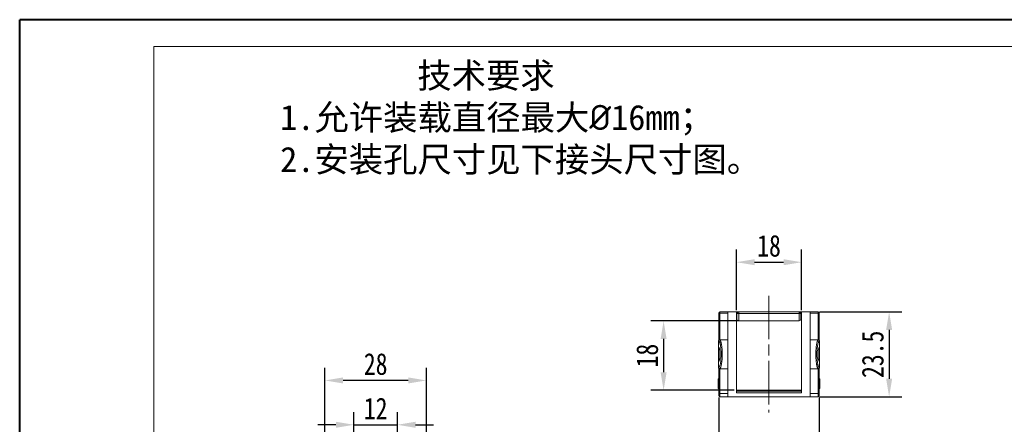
# Model space of a CAD drawing. Header units: millimetres. Extents: x 2978 to 3606, y -417 to 23.
# Tile 7 of 28: x 2978 to 3250, y -89 to 23. Entities that reach past the tile are written whole.
import ezdxf

# ---------------------------------------------------------------- set-up
doc = ezdxf.new("R2010")
doc.units = ezdxf.units.MM
doc.linetypes.add('ACAD_ISO08W100', pattern=[36, 24, -3, 6, -3])
doc.linetypes.add('CENTER', pattern=[0.6, 0.375, -0.075, 0.075, -0.075])
doc.layers.add('中心线', color=1, linetype='CENTER', lineweight=25)
doc.styles.get("Standard").update_dxf_attribs({"font": '仿宋_GB2312.ttf', "width": 0.8})
doc.styles.add('样式 6', font='仿宋_GB2312.ttf')
doc.dimstyles.new('副本 ISO-25.1', dxfattribs={"dimtxt": 6, "dimasz": 5, "dimexe": 3.5, "dimexo": 0.625, "dimgap": 1.5, "dimtad": 1, "dimdsep": 46, "dimtxsty": 'Standard', "dimcen": 2.5, "dimadec": 0, "dimazin": 0, "dimtfac": 1, "dimtmove": 0, "dimatfit": 3, "dimfxl": 0, "dimarcsym": 0})

# ---------------------------------------------------------------- blocks, each defined once
blk = doc.blocks.new('*D211')
at = {"color": 0, "lineweight": -2}
for p, q in [((3062.72, -102.31), (3062.72, -73.25)), ((3090.72, -102.31), (3090.72, -73.25)), ((3085.72, -76.75), (3067.72, -76.75))]:
    blk.add_line(p, q, dxfattribs=at)
at = {"color": 0, "lineweight": 9}
for points in [[(3067.72, -75.92), (3067.72, -77.59), (3062.72, -76.75)], [(3085.72, -75.92), (3085.72, -77.59), (3090.72, -76.75)]]:
    blk.add_solid(points, dxfattribs=at)
at = {"layer": 'Defpoints', "color": 0, "lineweight": 9}
for p in [(3062.72, -76.75), (3062.72, -102.94), (3090.72, -102.94)]:
    blk.add_point(p, dxfattribs=at)
at = {"color": 0, "lineweight": 9, "insert": (3076.72, -72.25), "char_height": 6, "attachment_point": 5}
blk.add_mtext('28', dxfattribs=at)
blk = doc.blocks.new('*D212')
at = {"color": 0, "lineweight": -2}
for p, q in [((3176.33, -57.37), (3176.33, -40.59)), ((3194.33, -57.37), (3194.33, -40.59)), ((3181.33, -44.09), (3189.33, -44.09))]:
    blk.add_line(p, q, dxfattribs=at)
at = {"color": 0, "lineweight": 9}
for points in [[(3181.33, -43.25), (3181.33, -44.92), (3176.33, -44.09)], [(3189.33, -43.25), (3189.33, -44.92), (3194.33, -44.09)]]:
    blk.add_solid(points, dxfattribs=at)
at = {"layer": 'Defpoints', "color": 0, "lineweight": 9}
for p in [(3194.33, -44.09), (3176.33, -57.99), (3194.33, -57.99)]:
    blk.add_point(p, dxfattribs=at)
at = {"color": 0, "lineweight": 9, "insert": (3185.33, -39.59), "char_height": 6, "attachment_point": 5}
blk.add_mtext('18', dxfattribs=at)
blk = doc.blocks.new('*D200')
at = {"color": 0, "lineweight": -2}
for p, q in [((3176.81, -60.3), (3152.72, -60.3)), ((3156.22, -65.3), (3156.22, -74.48)), ((3175.7, -79.48), (3152.72, -79.48))]:
    blk.add_line(p, q, dxfattribs=at)
at = {"color": 0, "lineweight": 9}
for points in [[(3155.39, -65.3), (3157.05, -65.3), (3156.22, -60.3)], [(3155.39, -74.48), (3157.05, -74.48), (3156.22, -79.48)]]:
    blk.add_solid(points, dxfattribs=at)
at = {"layer": 'Defpoints', "color": 0, "lineweight": 9}
for p in [(3177.44, -60.3), (3156.22, -79.48), (3176.33, -79.48)]:
    blk.add_point(p, dxfattribs=at)
at = {"color": 0, "lineweight": 9, "insert": (3151.72, -69.89), "char_height": 6, "attachment_point": 5, "rotation": 90}
blk.add_mtext('18', dxfattribs=at)
blk = doc.blocks.new('*D213')
at = {"color": 0, "lineweight": -2}
for p, q in [((3199.31, -57.78), (3221.99, -57.78)), ((3218.49, -62.78), (3218.49, -76.28)), ((3199.31, -81.28), (3221.99, -81.28))]:
    blk.add_line(p, q, dxfattribs=at)
at = {"color": 0, "lineweight": 9}
for points in [[(3217.66, -62.78), (3219.33, -62.78), (3218.49, -57.78)], [(3217.66, -76.28), (3219.33, -76.28), (3218.49, -81.28)]]:
    blk.add_solid(points, dxfattribs=at)
at = {"layer": 'Defpoints', "color": 0, "lineweight": 9}
for p in [(3198.69, -57.78), (3198.69, -81.28), (3218.49, -81.28)]:
    blk.add_point(p, dxfattribs=at)
at = {"color": 0, "lineweight": 9, "insert": (3213.99, -69.53), "char_height": 6, "attachment_point": 5, "rotation": 90}
blk.add_mtext('23.5', dxfattribs=at)
blk = doc.blocks.new('*D214')
at = {"color": 0, "lineweight": -2}
for p, q in [((3171.48, -81.42), (3171.48, -105.36)), ((3199.18, -81.42), (3199.18, -105.36)), ((3176.48, -101.86), (3194.18, -101.86))]:
    blk.add_line(p, q, dxfattribs=at)
at = {"color": 0, "lineweight": 9}
for points in [[(3176.48, -101.03), (3176.48, -102.7), (3171.48, -101.86)], [(3194.18, -101.03), (3194.18, -102.7), (3199.18, -101.86)]]:
    blk.add_solid(points, dxfattribs=at)
at = {"layer": 'Defpoints', "color": 0, "lineweight": 9}
for p in [(3171.48, -80.79), (3199.18, -80.79), (3199.18, -101.86)]:
    blk.add_point(p, dxfattribs=at)
at = {"color": 0, "lineweight": 9, "insert": (3185.33, -97.36), "char_height": 6, "attachment_point": 5}
blk.add_mtext('27.7', dxfattribs=at)
blk = doc.blocks.new('*D217')
at = {"color": 0, "lineweight": -2}
for p, q in [((3070.72, -111.99), (3070.72, -85.5)), ((3082.72, -111.99), (3082.72, -85.5)), ((3065.72, -89), (3060.72, -89)), ((3070.72, -89), (3082.72, -89)), ((3087.72, -89), (3092.72, -89))]:
    blk.add_line(p, q, dxfattribs=at)
at = {"color": 0, "lineweight": 9}
for points in [[(3065.72, -88.16), (3065.72, -89.83), (3070.72, -89)], [(3087.72, -88.16), (3087.72, -89.83), (3082.72, -89)]]:
    blk.add_solid(points, dxfattribs=at)
at = {"layer": 'Defpoints', "color": 0, "lineweight": 9}
for p in [(3082.72, -89), (3070.72, -112.61), (3082.72, -112.61)]:
    blk.add_point(p, dxfattribs=at)
at = {"color": 0, "lineweight": 9, "insert": (3076.72, -84.5), "char_height": 6, "attachment_point": 5}
blk.add_mtext('12', dxfattribs=at)

msp = doc.modelspace()

# ---------------------------------------------------------------- linework, layer by layer
at = {"color": 7, "lineweight": 40}
for p in [(2978.429, -416.77), (3600.195, 22.907)]:
    msp.add_line(p, (2978.429, 22.907), dxfattribs=at)
at = {"color": 7, "lineweight": 13}
for p in [(3015.439, -409.368), (3592.793, 15.505)]:
    msp.add_line(p, (3015.439, 15.505), dxfattribs=at)
at = {"color": 7, "linetype": 'Continuous', "lineweight": 15}
for p, q in [((3171.478, -65.656), (3171.478, -58.087)), ((3171.781, -57.784), (3171.781, -58.171)), ((3173.953, -57.784), (3171.781, -57.784)), ((3171.781, -58.171), (3173.953, -58.171)), ((3171.781, -65.567), (3171.781, -58.171)), ((3176.328, -57.784), (3173.953, -57.784)), ((3173.953, -57.784), (3173.953, -81.283)), ((3176.328, -80.159), (3176.328, -57.784)), ((3176.952, -57.801), (3176.328, -57.801)), ((3176.328, -58.301), (3176.452, -58.301)), ((3176.952, -58.301), (3176.452, -58.301)), ((3176.952, -57.801), (3176.952, -58.301)), ((3185.28, -57.801), (3176.952, -57.801)), ((3176.952, -58.301), (3176.952, -60.301)), ((3185.28, -58.301), (3176.952, -58.301)), ((3193.608, -57.801), (3185.28, -57.801)), ((3193.608, -58.301), (3185.28, -58.301)), ((3193.608, -58.301), (3193.608, -57.801)), ((3194.328, -57.801), (3193.608, -57.801)), ((3194.108, -58.301), (3193.608, -58.301)), ((3193.608, -60.301), (3193.608, -58.301)), ((3194.108, -58.301), (3194.328, -58.301)), ((3194.108, -58.501), (3194.328, -58.501)), ((3194.328, -59.801), (3194.108, -59.801)), ((3194.328, -57.784), (3194.328, -80.159)), ((3196.703, -57.784), (3194.328, -57.784)), ((3196.703, -57.784), (3196.703, -81.283)), ((3198.874, -57.784), (3196.703, -57.784)), ((3196.703, -58.171), (3198.874, -58.171)), ((3198.874, -58.171), (3198.874, -57.784)), ((3198.874, -58.171), (3198.874, -65.567)), ((3199.177, -58.087), (3199.177, -65.656)), ((3176.328, -60.301), (3176.952, -60.301)), ((3185.28, -60.301), (3176.952, -60.301)), ((3193.608, -60.301), (3185.28, -60.301)), ((3171.377, -67.513), (3171.377, -65.87)), ((3171.377, -71.554), (3171.377, -67.513)), ((3171.743, -65.58), (3171.618, -65.579)), ((3173.953, -65.567), (3171.666, -65.567)), ((3198.99, -65.567), (3196.703, -65.567)), ((3198.922, -65.58), (3198.913, -65.58)), ((3198.914, -65.582), (3198.97, -65.567)), ((3199.27, -65.808), (3199.263, -65.783)), ((3199.278, -65.87), (3199.278, -67.513)), ((3199.278, -67.513), (3199.278, -71.554)), ((3171.377, -73.197), (3171.377, -71.554)), ((3171.386, -73.259), (3171.392, -73.284)), ((3199.278, -71.554), (3199.278, -73.197)), ((3171.618, -73.488), (3171.743, -73.487)), ((3171.666, -73.5), (3173.953, -73.5)), ((3171.742, -73.485), (3171.686, -73.5)), ((3171.781, -80.335), (3171.781, -73.5)), ((3196.703, -73.5), (3198.99, -73.5)), ((3198.874, -73.51), (3198.874, -80.335)), ((3171.478, -76.303), (3171.327, -76.303)), ((3171.478, -76.303), (3171.327, -76.303)), ((3171.327, -77.394), (3171.478, -77.394)), ((3199.329, -76.303), (3199.177, -76.303)), ((3199.329, -76.303), (3199.177, -76.303)), ((3199.329, -78.678), (3199.177, -78.678)), ((3199.329, -76.693), (3199.329, -76.865)), ((3171.327, -78.959), (3171.478, -78.959)), ((3171.327, -78.989), (3171.478, -78.989)), ((3171.478, -80.604), (3171.478, -80.98)), ((3171.781, -80.335), (3171.781, -81.283)), ((3173.953, -80.335), (3171.781, -80.335)), ((3171.781, -81.283), (3173.953, -81.283)), ((3173.953, -81.283), (3185.28, -81.283)), ((3185.28, -79.476), (3176.328, -79.476)), ((3176.328, -79.757), (3185.28, -79.757)), ((3185.28, -80.159), (3176.328, -80.159)), ((3194.328, -79.476), (3185.28, -79.476)), ((3185.28, -79.757), (3194.328, -79.757)), ((3194.328, -80.159), (3185.28, -80.159)), ((3185.28, -81.283), (3196.703, -81.283)), ((3198.874, -80.335), (3196.703, -80.335)), ((3196.703, -81.283), (3198.874, -81.283)), ((3198.874, -81.283), (3198.874, -80.335)), ((3199.177, -78.989), (3199.329, -78.989)), ((3199.177, -80.98), (3199.177, -80.604))]:
    msp.add_line(p, q, dxfattribs=at)
at = {"color": 7, "linetype": 'Continuous', "lineweight": 15, "flags": 128}
for points in [[(3171.781, -58.171), (3171.722, -58.169), (3171.665, -58.164), (3171.613, -58.157), (3171.567, -58.146), (3171.529, -58.133), (3171.501, -58.119), (3171.484, -58.103), (3171.478, -58.087)], [(3199.177, -58.087), (3199.171, -58.103), (3199.154, -58.119), (3199.126, -58.133), (3199.089, -58.146), (3199.043, -58.157), (3198.99, -58.164), (3198.933, -58.169), (3198.874, -58.171)]]:
    msp.add_lwpolyline(points, dxfattribs=at)
at = {"color": 7, "linetype": 'Continuous', "lineweight": 15}
for centre, radius, start, end in [((3171.781, -58.087), 0.303, 90, 180), ((3176.952, -58.301), 0.5, 90, 180), ((3176.952, -59.801), 0.5, 180, 270), ((3193.608, -58.301), 0.5, 0, 90), ((3193.608, -59.801), 0.5, 270, 0), ((3198.874, -58.087), 0.303, 360, 90), ((3171.765, -80.622), 0.288, 86.83179, 176.43528), ((3171.781, -80.98), 0.303, 180, 270), ((3198.89, -80.622), 0.288, 3.56472, 93.16821), ((3198.874, -80.98), 0.303, 270, 0)]:
    msp.add_arc(centre, radius, start, end, dxfattribs=at)
for centre, start_param, end_param in [((3171.377, -69.533), 3.1415927, 6.2831853), ((3199.278, -69.533), 0, 3.1415927)]:
    msp.add_ellipse(centre, major_axis=(0, 2.021), ratio=0.1943803, start_param=start_param, end_param=end_param, dxfattribs=at)
for points, knots in [([(3176.452, -58.301), (3176.452, -58.395), (3176.452, -58.586), (3176.452, -58.868), (3176.452, -59.134), (3176.452, -59.311), (3176.452, -59.415), (3176.452, -59.465), (3176.452, -59.512), (3176.452, -59.544), (3176.452, -59.579), (3176.452, -59.618), (3176.452, -59.661), (3176.452, -59.723), (3176.452, -59.786), (3176.452, -59.796), (3176.452, -59.801)], [0, 0, 0, 0, 0.1197552, 0.2429743, 0.3713845, 0.4997903, 0.5322983, 0.5648065, 0.5973163, 0.629829, 0.6371285, 0.6772123, 0.7284344, 0.7600951, 0.8800476, 1, 1, 1, 1]), ([(3194.108, -59.801), (3194.108, -59.799), (3194.108, -59.795), (3194.108, -59.76), (3194.108, -59.69), (3194.108, -59.598), (3194.108, -59.508), (3194.108, -59.446), (3194.108, -59.345), (3194.108, -59.207), (3194.108, -59.055), (3194.108, -58.889), (3194.108, -58.72), (3194.108, -58.51), (3194.108, -58.376), (3194.108, -58.301)], [0, 0, 0, 0, 0.0802148, 0.1503787, 0.2428737, 0.3704215, 0.4011574, 0.4443987, 0.4991699, 0.5909856, 0.6772741, 0.7280559, 0.8284248, 0.9053281, 1, 1, 1, 1]), ([(3171.377, -65.87), (3171.38, -65.837), (3171.385, -65.783), (3171.419, -65.71), (3171.46, -65.658), (3171.511, -65.616), (3171.57, -65.584), (3171.63, -65.569), (3171.668, -65.567), (3171.68, -65.567)], [0, 0, 0, 0, 0.2040494, 0.34062635, 0.49947352, 0.61572499, 0.75983981, 0.920238, 1, 1, 1, 1]), ([(3171.377, -65.87), (3171.424, -65.88), (3171.518, -65.9), (3171.62, -66.058), (3171.685, -66.202), (3171.718, -66.285), (3171.757, -66.395), (3171.799, -66.536), (3171.845, -66.717), (3171.893, -66.939), (3171.941, -67.209), (3171.985, -67.521), (3172.021, -67.842), (3172.052, -68.189), (3172.078, -68.587), (3172.097, -69.045), (3172.104, -69.613), (3172.091, -70.269), (3172.049, -70.968), (3171.982, -71.602), (3171.902, -72.096), (3171.819, -72.466), (3171.738, -72.738), (3171.639, -72.979), (3171.518, -73.168), (3171.425, -73.187), (3171.377, -73.197)], [0, 0, 0, 0, 0.0629725, 0.1252516, 0.1415821, 0.1579323, 0.1743447, 0.200064, 0.2256202, 0.2511811, 0.2855135, 0.3197548, 0.3503453, 0.380796, 0.4177871, 0.457754, 0.5001561, 0.5630144, 0.6252847, 0.6864503, 0.7470576, 0.79007, 0.8324497, 0.8749543, 0.93662, 1, 1, 1, 1]), ([(3171.68, -65.58), (3171.641, -65.584), (3171.582, -65.59), (3171.525, -65.621), (3171.499, -65.639), (3171.479, -65.654), (3171.44, -65.688), (3171.404, -65.736), (3171.395, -65.777), (3171.39, -65.797)], [0, 0, 0, 0, 0.2060893, 0.3110224, 0.3403269, 0.3745249, 0.4630304, 0.7334277, 1, 1, 1, 1]), ([(3171.686, -65.567), (3171.686, -65.567), (3171.686, -65.567), (3171.686, -65.567), (3171.686, -65.567), (3171.687, -65.567), (3171.688, -65.567), (3171.691, -65.567), (3171.697, -65.567), (3171.716, -65.569), (3171.732, -65.575), (3171.745, -65.58)], [0, 0, 0, 0, 0.001925, 0.0035214, 0.0066052, 0.0128557, 0.0263882, 0.0581149, 0.1388829, 0.3600035, 1, 1, 1, 1]), ([(3171.745, -65.58), (3171.761, -65.589), (3171.794, -65.608), (3171.848, -65.667), (3171.902, -65.75), (3171.963, -65.874), (3172.023, -66.032), (3172.084, -66.237), (3172.139, -66.465), (3172.19, -66.724), (3172.238, -67.015), (3172.294, -67.447), (3172.349, -68.031), (3172.389, -68.776), (3172.403, -69.534), (3172.389, -70.293), (3172.349, -71.038), (3172.283, -71.744), (3172.203, -72.287), (3172.121, -72.687), (3172.044, -72.977), (3171.975, -73.167), (3171.917, -73.288), (3171.871, -73.367), (3171.817, -73.435), (3171.773, -73.477), (3171.747, -73.483), (3171.742, -73.485)], [0, 0, 0, 0, 0.0233719, 0.0474662, 0.0784443, 0.1040138, 0.1391114, 0.1727939, 0.2050637, 0.2359237, 0.2706114, 0.3047943, 0.3715897, 0.4364642, 0.4994866, 0.5624998, 0.6273712, 0.6941696, 0.7629579, 0.8043136, 0.8482679, 0.8948273, 0.9135678, 0.9361128, 0.9624619, 0.9926144, 1, 1, 1, 1]), ([(3198.911, -73.487), (3198.895, -73.477), (3198.862, -73.458), (3198.808, -73.4), (3198.753, -73.317), (3198.692, -73.193), (3198.632, -73.035), (3198.571, -72.829), (3198.517, -72.601), (3198.465, -72.343), (3198.418, -72.052), (3198.361, -71.62), (3198.306, -71.035), (3198.267, -70.291), (3198.253, -69.532), (3198.267, -68.774), (3198.307, -68.029), (3198.373, -67.323), (3198.452, -66.78), (3198.534, -66.38), (3198.612, -66.09), (3198.681, -65.9), (3198.739, -65.779), (3198.784, -65.7), (3198.839, -65.632), (3198.883, -65.59), (3198.909, -65.583), (3198.914, -65.582)], [0, 0, 0, 0, 0.0233719, 0.0474662, 0.0784443, 0.1040138, 0.1391114, 0.1727939, 0.2050636, 0.2359237, 0.2706114, 0.3047943, 0.3715897, 0.4364642, 0.4994866, 0.5624998, 0.6273712, 0.6941696, 0.7629579, 0.8043135, 0.8482679, 0.8948273, 0.9135677, 0.9361127, 0.9624618, 0.9926144, 1, 1, 1, 1]), ([(3199.278, -73.197), (3199.231, -73.187), (3199.138, -73.167), (3199.035, -73.008), (3198.97, -72.865), (3198.937, -72.782), (3198.899, -72.672), (3198.856, -72.53), (3198.81, -72.35), (3198.763, -72.127), (3198.715, -71.858), (3198.671, -71.546), (3198.634, -71.225), (3198.603, -70.878), (3198.577, -70.479), (3198.559, -70.021), (3198.552, -69.454), (3198.564, -68.797), (3198.607, -68.099), (3198.673, -67.464), (3198.754, -66.971), (3198.837, -66.601), (3198.917, -66.329), (3199.017, -66.088), (3199.137, -65.899), (3199.231, -65.88), (3199.278, -65.87)], [0, 0, 0, 0, 0.06297248, 0.12525157, 0.14158206, 0.15793225, 0.17434464, 0.20006403, 0.22562022, 0.25118109, 0.28551345, 0.31975482, 0.3503453, 0.38079598, 0.41778707, 0.45775398, 0.50015609, 0.56301436, 0.62528474, 0.68645028, 0.74705756, 0.79007002, 0.83244971, 0.87495434, 0.93661997, 1, 1, 1, 1]), ([(3198.975, -65.567), (3198.994, -65.568), (3199.04, -65.57), (3199.109, -65.594), (3199.169, -65.634), (3199.223, -65.69), (3199.268, -65.767), (3199.275, -65.835), (3199.278, -65.87)], [0, 0, 0, 0, 0.1177988, 0.2924062, 0.4522723, 0.5724292, 0.7830569, 1, 1, 1, 1]), ([(3171.68, -73.5), (3171.662, -73.499), (3171.615, -73.497), (3171.547, -73.473), (3171.486, -73.433), (3171.432, -73.377), (3171.387, -73.3), (3171.381, -73.231), (3171.377, -73.197)], [0, 0, 0, 0, 0.1177988, 0.2924062, 0.4522723, 0.5724292, 0.7830569, 1, 1, 1, 1]), ([(3199.278, -73.197), (3199.275, -73.229), (3199.27, -73.284), (3199.236, -73.356), (3199.196, -73.408), (3199.145, -73.451), (3199.085, -73.482), (3199.026, -73.498), (3198.988, -73.5), (3198.975, -73.5)], [0, 0, 0, 0, 0.2040494, 0.3406263, 0.4994735, 0.615725, 0.7598398, 0.920238, 1, 1, 1, 1]), ([(3198.975, -73.487), (3199.014, -73.483), (3199.073, -73.477), (3199.131, -73.445), (3199.156, -73.428), (3199.176, -73.413), (3199.215, -73.379), (3199.251, -73.331), (3199.261, -73.29), (3199.266, -73.269)], [0, 0, 0, 0, 0.2060893, 0.3110224, 0.3403269, 0.3745249, 0.4630304, 0.7334277, 1, 1, 1, 1]), ([(3171.478, -80.604), (3171.478, -80.476), (3171.478, -80.219), (3171.478, -79.777), (3171.478, -79.294), (3171.478, -78.698), (3171.478, -77.971), (3171.478, -77.095), (3171.478, -76.147), (3171.478, -75.134), (3171.478, -74.216), (3171.478, -73.627), (3171.478, -73.409)], [0, 0, 0, 0, 0.0838367, 0.1673138, 0.2507878, 0.3346151, 0.4524488, 0.5698642, 0.6878565, 0.8087516, 0.9291487, 1, 1, 1, 1]), ([(3198.97, -73.5), (3198.97, -73.5), (3198.969, -73.5), (3198.969, -73.5), (3198.969, -73.5), (3198.969, -73.5), (3198.967, -73.5), (3198.965, -73.5), (3198.958, -73.5), (3198.94, -73.498), (3198.923, -73.492), (3198.911, -73.487)], [0, 0, 0, 0, 0.001925, 0.0035214, 0.0066052, 0.0128557, 0.0263882, 0.0581149, 0.1388829, 0.3600035, 1, 1, 1, 1]), ([(3199.177, -73.411), (3199.177, -73.588), (3199.177, -74.133), (3199.177, -75.008), (3199.177, -76.026), (3199.177, -76.987), (3199.177, -77.883), (3199.177, -78.697), (3199.177, -79.424), (3199.177, -80.068), (3199.177, -80.425), (3199.177, -80.604)], [0, 0, 0, 0, 0.0573657, 0.1765445, 0.2962683, 0.4159436, 0.5351224, 0.6548462, 0.7700397, 0.8847814, 1, 1, 1, 1]), ([(3171.327, -77.394), (3171.327, -77.293), (3171.327, -77.09), (3171.327, -76.813), (3171.327, -76.594), (3171.327, -76.432), (3171.327, -76.312), (3171.327, -76.316), (3171.327, -76.317)], [0, 0, 0, 0, 0.1757651, 0.3533284, 0.4812991, 0.6093933, 0.8039858, 1, 1, 1, 1]), ([(3171.327, -78.959), (3171.327, -78.858), (3171.327, -78.353), (3171.327, -77.848), (3171.327, -77.443), (3171.327, -77.443)], [0, 0, 0, 0, 0.1998438, 0.9992188, 1, 1, 1, 1]), ([(3199.329, -76.322), (3199.329, -76.316), (3199.329, -76.303), (3199.329, -76.398), (3199.329, -76.595), (3199.329, -76.854), (3199.329, -77.108), (3199.329, -77.395), (3199.329, -77.736), (3199.329, -78.117), (3199.329, -78.448), (3199.329, -78.613), (3199.329, -78.678)], [0, 0, 0, 0, 0.065483, 0.176161, 0.2875838, 0.3871443, 0.4657679, 0.5463486, 0.6716548, 0.7991956, 0.9213703, 1, 1, 1, 1]), ([(3199.329, -78.678), (3199.329, -78.746), (3199.329, -78.881), (3199.329, -78.981), (3199.329, -78.974), (3199.329, -78.97)], [0, 0, 0, 0, 0.3461888, 0.6916019, 1, 1, 1, 1])]:
    msp.add_open_spline(points, degree=3, knots=knots, dxfattribs=at)
at = {"layer": '中心线', "linetype": 'ACAD_ISO08W100', "lineweight": 13, "ltscale": 0.5}
msp.add_line((3185.28, -53.353), (3185.28, -85.64), dxfattribs=at)

# ---------------------------------------------------------------- texts
at = {"insert": (3050.352, 10.977), "char_height": 6.9551, "attachment_point": 1, "style": '样式 6'}
msp.add_mtext('        技术要求\\P1.允许装载直径最大{\\fISOCPEUR|b0|i0|c0|p34;%%C}16mm；\\P2.安装孔尺寸见下接头尺寸图。', dxfattribs=at)

# ---------------------------------------------------------------- dimensions: what is measured, and where the dimension line sits
at = {"color": 5, "lineweight": 9}
for base, p1, p2, picture, middle in [((3194.328, -44.085), (3176.328, -57.994), (3194.328, -57.994), '*D212', (3185.328, -39.585)), ((3062.72, -76.753), (3090.722, -102.938), (3062.72, -102.938), '*D211', (3076.721, -72.253)), ((3082.721, -88.997), (3070.721, -112.612), (3082.721, -112.612), '*D217', (3076.721, -84.497)), ((3199.177, -101.862), (3171.478, -80.792), (3199.177, -80.792), '*D214', (3185.328, -97.362))]:
    dim = msp.add_linear_dim(base=base, p1=p1, p2=p2, dimstyle='副本 ISO-25.1', dxfattribs=at)
    dim.commit()
    dim.dimension.update_dxf_attribs({"geometry": picture, "text_midpoint": middle})
dim = msp.add_linear_dim(base=(3218.495, -81.283), p1=(3198.689, -57.784), p2=(3198.689, -81.283), angle=90, dimstyle='副本 ISO-25.1', dxfattribs=at)
dim.commit()
dim.dimension.update_dxf_attribs({"geometry": '*D213', "text_midpoint": (3213.995, -69.533)})
dim = msp.add_linear_dim(base=(3156.222, -79.476), p1=(3177.435, -60.301), p2=(3176.328, -79.476), angle=90, text='18', dimstyle='副本 ISO-25.1', dxfattribs=at)
dim.commit()
dim.dimension.update_dxf_attribs({"geometry": '*D200', "text_midpoint": (3151.722, -69.888)})

doc.saveas('drawing.dxf')
